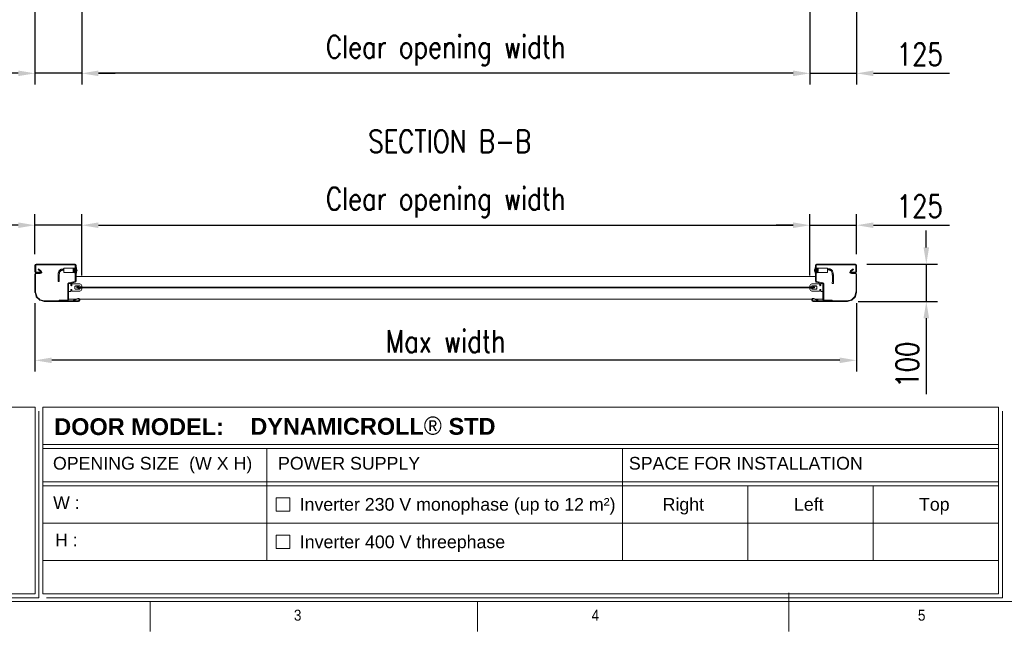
# Model space of a CAD drawing. Header units: millimetres. Extents: x 1545 to 17790, y 764 to 5765.
# Tile 2 of 4: x 3003 to 5640, y 964 to 2603. Entities that reach past the tile are written whole.
import ezdxf

# ---------------------------------------------------------------- set-up
doc = ezdxf.new("R2010")
doc.units = ezdxf.units.MM
doc.header["$LTSCALE"] = 50
doc.header["$PDSIZE"] = -1
doc.layers.add('FORMAT', color=7, linetype='Continuous')
doc.styles.add('NYIP', font='romans.shx', dxfattribs={"width": 0.8})
doc.styles.add('SLDTEXTSTYLE0', font='GOTHIC.TTF', dxfattribs={"width": 0.913})
doc.styles.get("Standard").update_dxf_attribs({"font": 'GOTHIC.TTF'})
doc.dimstyles.new('STANDARD35', dxfattribs={"dimscale": 35, "dimtxt": 2, "dimasz": 1.5, "dimexe": 1, "dimexo": 1, "dimgap": 0.7, "dimtad": 1, "dimdec": 0, "dimdsep": 46, "dimtxsty": 'NYIP', "dimcen": 0, "dimclrd": 1, "dimclre": 1, "dimclrt": 2, "dimadec": 0, "dimazin": 0, "dimtfac": 1, "dimtdec": 0, "dimtix": 1, "dimtmove": 0, "dimatfit": 3, "dimfxl": 0, "dimtvp": 1, "dimtolj": 1, "dimtzin": 0, "dimarcsym": 0})

# ---------------------------------------------------------------- blocks, each defined once
blk = doc.blocks.new('A$C7C9C4F3F')
at = {"layer": 'FORMAT', "color": 7, "lineweight": 5}
for p, q in [((199.3, 199.3), (16199.3, 199.3)), ((4017.9, 199.3), (4017.9, 0)), ((6210.3, 0), (6210.3, 199.3)), ((8295, 0), (8295, 258.3))]:
    blk.add_line(p, q, dxfattribs=at)
at = {"color": 7, "lineweight": 5, "char_height": 73.8, "attachment_point": 1, "style": 'SLDTEXTSTYLE0'}
for s, insert in [('3', (4981.2, 145.3)), ('4', (6974.3, 145.3))]:
    blk.add_mtext(s, dxfattribs=dict(at, insert=insert))
at = {"layer": 'FORMAT', "color": 7, "lineweight": 5, "insert": (9158.6, 145.3), "char_height": 73.8, "attachment_point": 1, "style": 'SLDTEXTSTYLE0'}
blk.add_mtext('5', dxfattribs=at)
blk = doc.blocks.new('*D26')
at = {"color": 1, "lineweight": -2, "transparency": 16777216}
for p, q in [((3169, 1917), (3169, 2082)), ((5119, 1917), (5119, 2082)), ((3214, 2052), (5074, 2052))]:
    blk.add_line(p, q, dxfattribs=at)
at = {"color": 1, "transparency": 16777216}
for points in [[(3214, 2059.5), (3214, 2044.5), (3169, 2052)], [(5074, 2059.5), (5074, 2044.5), (5119, 2052)]]:
    blk.add_solid(points, dxfattribs=at)
at = {"layer": 'Defpoints', "color": 0, "transparency": 16777216}
for p in [(5119, 2052), (3169, 1887), (5119, 1887)]:
    blk.add_point(p, dxfattribs=at)
at = {"color": 2, "lineweight": 0, "transparency": 16777216, "insert": (4144, 2113), "char_height": 60, "attachment_point": 5, "style": 'NYIP'}
blk.add_mtext('\\A1;Clear opening width', dxfattribs=at)
blk = doc.blocks.new('*D27')
at = {"color": 1, "lineweight": -2, "transparency": 16777216}
for p, q in [((5119, 1917), (5119, 2082)), ((5244, 1974.8), (5244, 2082)), ((5074, 2052), (5029, 2052)), ((5119, 2052), (5244, 2052)), ((5289, 2052), (5492.5, 2052))]:
    blk.add_line(p, q, dxfattribs=at)
at = {"color": 1, "transparency": 16777216}
for points in [[(5074, 2059.5), (5074, 2044.5), (5119, 2052)], [(5289, 2059.5), (5289, 2044.5), (5244, 2052)]]:
    blk.add_solid(points, dxfattribs=at)
at = {"layer": 'Defpoints', "color": 0, "transparency": 16777216}
for p in [(5244, 2052), (5244, 1944.8), (5119, 1887)]:
    blk.add_point(p, dxfattribs=at)
at = {"color": 2, "lineweight": 0, "transparency": 16777216, "insert": (5413.2, 2103), "char_height": 60, "attachment_point": 5, "style": 'NYIP'}
blk.add_mtext('\\A1;125', dxfattribs=at)
blk = doc.blocks.new('*D28')
at = {"color": 1, "lineweight": -2, "transparency": 16777216}
for p, q in [((3044, 1974.8), (3044, 2082)), ((3169, 1917), (3169, 2082)), ((2999, 2052), (2795.4, 2052)), ((3169, 2052), (3044, 2052)), ((3214, 2052), (3259, 2052))]:
    blk.add_line(p, q, dxfattribs=at)
at = {"color": 1, "transparency": 16777216}
for points in [[(2999, 2059.5), (2999, 2044.5), (3044, 2052)], [(3214, 2059.5), (3214, 2044.5), (3169, 2052)]]:
    blk.add_solid(points, dxfattribs=at)
at = {"layer": 'Defpoints', "color": 0, "transparency": 16777216}
for p in [(3044, 2052), (3044, 1944.8), (3169, 1887)]:
    blk.add_point(p, dxfattribs=at)
at = {"color": 2, "lineweight": 0, "transparency": 16777216, "insert": (2874.7, 2103), "char_height": 60, "attachment_point": 5, "style": 'NYIP'}
blk.add_mtext('\\A1;125', dxfattribs=at)
blk = doc.blocks.new('*D29')
at = {"color": 1, "lineweight": -2, "transparency": 16777216}
for p, q in [((3044, 1843.1), (3044, 1659.9)), ((5244, 1843.1), (5244, 1659.9)), ((5199, 1689.9), (3089, 1689.9))]:
    blk.add_line(p, q, dxfattribs=at)
at = {"color": 1, "transparency": 16777216}
for points in [[(3089, 1697.4), (3089, 1682.4), (3044, 1689.9)], [(5199, 1697.4), (5199, 1682.4), (5244, 1689.9)]]:
    blk.add_solid(points, dxfattribs=at)
at = {"layer": 'Defpoints', "color": 0, "transparency": 16777216}
for p in [(3044, 1873.1), (5244, 1873.1), (3044, 1689.9)]:
    blk.add_point(p, dxfattribs=at)
at = {"color": 2, "lineweight": 0, "transparency": 16777216, "insert": (4144, 1740.9), "char_height": 60, "attachment_point": 5, "style": 'NYIP'}
blk.add_mtext('\\A1;Max width', dxfattribs=at)
blk = doc.blocks.new('*D30')
at = {"color": 1, "lineweight": -2, "transparency": 16777216}
for p, q in [((5430.7, 1992.6), (5430.7, 2037.6)), ((5271.2, 1947.6), (5460.7, 1947.6)), ((5430.7, 1947.6), (5430.7, 1847.6)), ((5248.5, 1847.6), (5460.7, 1847.6)), ((5430.7, 1802.6), (5430.7, 1599))]:
    blk.add_line(p, q, dxfattribs=at)
at = {"color": 1, "transparency": 16777216}
for points in [[(5423.2, 1992.6), (5438.2, 1992.6), (5430.7, 1947.6)], [(5423.2, 1802.6), (5438.2, 1802.6), (5430.7, 1847.6)]]:
    blk.add_solid(points, dxfattribs=at)
at = {"layer": 'Defpoints', "color": 0, "transparency": 16777216}
for p in [(5241.2, 1947.6), (5218.5, 1847.6), (5430.7, 1847.6)]:
    blk.add_point(p, dxfattribs=at)
at = {"color": 2, "lineweight": 0, "transparency": 16777216, "insert": (5379.7, 1678.3), "char_height": 60, "attachment_point": 5, "rotation": 90, "style": 'NYIP'}
blk.add_mtext('\\A1;100', dxfattribs=at)
blk = doc.blocks.new('*D38')
at = {"color": 1, "lineweight": -2, "transparency": 16777216}
for p, q in [((3169, 2622.9), (3169, 2429.1)), ((5119, 2622.9), (5119, 2429.1)), ((5074, 2459.1), (3214, 2459.1))]:
    blk.add_line(p, q, dxfattribs=at)
at = {"color": 1, "transparency": 16777216}
for points in [[(3214, 2466.6), (3214, 2451.6), (3169, 2459.1)], [(5074, 2466.6), (5074, 2451.6), (5119, 2459.1)]]:
    blk.add_solid(points, dxfattribs=at)
at = {"layer": 'Defpoints', "color": 0, "transparency": 16777216}
for p in [(3169, 2652.9), (5119, 2652.9), (3169, 2459.1)]:
    blk.add_point(p, dxfattribs=at)
at = {"color": 2, "lineweight": 0, "transparency": 16777216, "insert": (4144, 2520.1), "char_height": 60, "attachment_point": 5, "style": 'NYIP'}
blk.add_mtext('\\A1;Clear opening width', dxfattribs=at)
blk = doc.blocks.new('*D39')
at = {"color": 1, "lineweight": -2, "transparency": 16777216}
for p, q in [((5119, 2622.9), (5119, 2429.1)), ((5244, 2622.9), (5244, 2429.1)), ((5074, 2459.1), (5029, 2459.1)), ((5119, 2459.1), (5244, 2459.1)), ((5289, 2459.1), (5492.5, 2459.1))]:
    blk.add_line(p, q, dxfattribs=at)
at = {"color": 1, "transparency": 16777216}
for points in [[(5074, 2466.6), (5074, 2451.6), (5119, 2459.1)], [(5289, 2466.6), (5289, 2451.6), (5244, 2459.1)]]:
    blk.add_solid(points, dxfattribs=at)
at = {"layer": 'Defpoints', "color": 0, "transparency": 16777216}
for p in [(5119, 2652.9), (5244, 2652.9), (5244, 2459.1)]:
    blk.add_point(p, dxfattribs=at)
at = {"color": 2, "lineweight": 0, "transparency": 16777216, "insert": (5413.2, 2510.1), "char_height": 60, "attachment_point": 5, "style": 'NYIP'}
blk.add_mtext('\\A1;125', dxfattribs=at)
blk = doc.blocks.new('*D40')
at = {"color": 1, "lineweight": -2, "transparency": 16777216}
for p, q in [((3044, 2622.9), (3044, 2429.1)), ((3169, 2622.9), (3169, 2429.1)), ((2999, 2459.1), (2795.4, 2459.1)), ((3169, 2459.1), (3044, 2459.1)), ((3214, 2459.1), (3259, 2459.1))]:
    blk.add_line(p, q, dxfattribs=at)
at = {"color": 1, "transparency": 16777216}
for points in [[(2999, 2466.6), (2999, 2451.6), (3044, 2459.1)], [(3214, 2466.6), (3214, 2451.6), (3169, 2459.1)]]:
    blk.add_solid(points, dxfattribs=at)
at = {"layer": 'Defpoints', "color": 0, "transparency": 16777216}
for p in [(3044, 2652.9), (3169, 2652.9), (3044, 2459.1)]:
    blk.add_point(p, dxfattribs=at)
at = {"color": 2, "lineweight": 0, "transparency": 16777216, "insert": (2874.7, 2510.1), "char_height": 60, "attachment_point": 5, "style": 'NYIP'}
blk.add_mtext('\\A1;125', dxfattribs=at)

msp = doc.modelspace()

# ---------------------------------------------------------------- linework, layer by layer
at = {"color": 7, "lineweight": 5}
for p, q in [((3044, 1944.8), (3044, 1926.9)), ((3046, 1944.8), (3046, 1926.9)), ((3151.2, 1947.6), (3046.8, 1947.6)), ((3151.2, 1945.6), (3046.8, 1945.6)), ((3046.8, 1926.1), (3062, 1926.1)), ((3053.4, 1934.9), (3052.5, 1933.7)), ((3052.5, 1933.7), (3059, 1928.3)), ((3053.4, 1934.9), (3059.9, 1929.4)), ((3062, 1924.1), (3062, 1926.1)), ((3146.5, 1937.1), (3121.5, 1937.1)), ((3121.5, 1925.6), (3121.5, 1937.1)), ((3121.5, 1925.1), (3121.5, 1925.6)), ((3121.5, 1925.1), (3146.5, 1925.1)), ((3152, 1938.2), (3146.5, 1937.1)), ((3152, 1937.9), (3146.5, 1936.8)), ((3146.5, 1936.4), (3152, 1937.3)), ((3146.5, 1936.8), (3146.5, 1937.1)), ((3146.5, 1936.4), (3146.5, 1936.8)), ((3146.5, 1935.2), (3146.5, 1936.4)), ((3152, 1936.1), (3146.5, 1935.2)), ((3146.5, 1934.4), (3152, 1935.3)), ((3146.5, 1934.3), (3146.5, 1935.2)), ((3146.5, 1932.5), (3146.5, 1934.3)), ((3146.5, 1928.3), (3146.5, 1932.5)), ((3152, 1931.5), (3146.5, 1931.5)), ((3152, 1931.3), (3146.5, 1931.3)), ((3152, 1929.3), (3146.5, 1929.3)), ((3152, 1928.2), (3146.5, 1928.9)), ((3146.5, 1926.7), (3146.5, 1928.3)), ((3146.5, 1928.3), (3152, 1927.6)), ((3146.5, 1926), (3146.5, 1926.7)), ((3152, 1926), (3146.5, 1926.7)), ((3146.5, 1925.3), (3146.5, 1926)), ((3146.5, 1925.1), (3146.5, 1925.3)), ((3146.5, 1925.1), (3152, 1924)), ((3146.5, 1925.1), (3146.5, 1925.1)), ((3146.5, 1925.1), (3152, 1924)), ((3152, 1925.9), (3150.3, 1926.2)), ((3151, 1926.1), (3151.4, 1926.1)), ((3152, 1902.3), (3152, 1944.8)), ((3154, 1902.3), (3154, 1944.8)), ((3155, 1938.6), (3154, 1938.6)), ((3155, 1938.6), (3155, 1923.6)), ((3155.3, 1935.1), (3155, 1935.1)), ((3155, 1927.1), (3155.3, 1927.1)), ((3155.3, 1935.1), (3155.3, 1927.1)), ((5133, 1935.1), (5132.7, 1935.1)), ((5132.7, 1927.1), (5132.7, 1935.1)), ((5132.7, 1927.1), (5133, 1927.1)), ((5134, 1938.6), (5133, 1938.6)), ((5133, 1923.6), (5133, 1938.6)), ((5134, 1944.8), (5134, 1902.3)), ((5136, 1944.8), (5136, 1902.3)), ((5136, 1937.7), (5141.5, 1936.7)), ((5141.5, 1935.7), (5136, 1936.7)), ((5136, 1935.8), (5140.4, 1935)), ((5136, 1935.5), (5141.5, 1934.9)), ((5141.5, 1933.2), (5136, 1933.8)), ((5136, 1933.3), (5141.5, 1932.7)), ((5136, 1929.5), (5141.5, 1929.5)), ((5136, 1929), (5141.5, 1929)), ((5136, 1927.3), (5141.5, 1927.3)), ((5141, 1927.3), (5136, 1926.4)), ((5136, 1925.5), (5141.5, 1926.5)), ((5141.5, 1925.5), (5136, 1924.5)), ((5136, 1924), (5141.5, 1925.1)), ((5241.2, 1947.6), (5136.8, 1947.6)), ((5241.2, 1945.6), (5136.8, 1945.6)), ((5166.5, 1937.1), (5139.3, 1937.1)), ((5139.8, 1937), (5141.5, 1937)), ((5141.5, 1937), (5141.5, 1936.7)), ((5141.5, 1936.7), (5141.5, 1935.7)), ((5141.5, 1935.7), (5141.5, 1934.9)), ((5141.5, 1934.9), (5141.5, 1933.2)), ((5141.5, 1933.2), (5141.5, 1932.1)), ((5141.5, 1932.1), (5141.5, 1930.1)), ((5141.5, 1930.1), (5141.5, 1929)), ((5141.5, 1927.3), (5141.5, 1926.5)), ((5141.5, 1926.5), (5141.5, 1925.5)), ((5141.5, 1925.5), (5141.5, 1925.2)), ((5141.5, 1925.2), (5141.5, 1925.1)), ((5141.5, 1925.1), (5166.5, 1925.1)), ((5166.5, 1937.1), (5166.5, 1925.1)), ((5226, 1926.1), (5226, 1924.1)), ((5226, 1926.1), (5241.2, 1926.1)), ((5228, 1929.4), (5234.5, 1934.9)), ((5229, 1928.3), (5235.5, 1933.7)), ((5235.5, 1933.7), (5234.5, 1934.9)), ((5242, 1926.9), (5242, 1944.8)), ((5244, 1926.9), (5244, 1944.8)), ((3044, 1920.2), (3044, 1873.1)), ((3045.5, 1920.2), (3045.5, 1873.1)), ((3046.8, 1924.1), (3062, 1924.1)), ((3057.5, 1924.1), (3047.8, 1924.1)), ((3057.5, 1922.6), (3047.8, 1922.6)), ((3134.1, 1897.2), (3151.4, 1901.5)), ((3134.6, 1895.3), (3151.8, 1899.6)), ((3154, 1923.6), (3155, 1923.6)), ((5134, 1914.2), (3154, 1914.2)), ((5133, 1923.6), (5134, 1923.6)), ((5136.1, 1899.6), (5153.4, 1895.3)), ((5136.6, 1901.5), (5153.8, 1897.2)), ((5226, 1924.1), (5241.2, 1924.1)), ((5240.1, 1924.1), (5230.5, 1924.1)), ((5240.1, 1922.6), (5230.5, 1922.6)), ((5242.5, 1873.1), (5242.5, 1920.2)), ((5244, 1873.1), (5244, 1920.2)), ((3044.1, 1872.1), (3047, 1861.1)), ((3045.5, 1872.5), (3048.5, 1861.5)), ((3132, 1851.9), (3132, 1894.5)), ((3134, 1851.9), (3134, 1894.5)), ((3134, 1875.5), (3134, 1894.5)), ((3135, 1895.5), (3139, 1895.5)), ((3139, 1874.5), (3135, 1874.5)), ((3140, 1894.5), (3140, 1891.3)), ((3140, 1878.6), (3140, 1875.5)), ((3142.7, 1891.3), (3142.7, 1893.5)), ((3142.7, 1876.5), (3142.7, 1878.6)), ((3143.7, 1894.5), (3164, 1894.5)), ((3164, 1875.5), (3143.7, 1875.5)), ((3150.4, 1887.3), (3150.4, 1882.6)), ((3150.4, 1887.3), (3150.4, 1882.6)), ((3151.2, 1889), (3160.6, 1889)), ((3160.6, 1881), (3151.2, 1881)), ((3163.9, 1889.3), (3152.4, 1889.3)), ((3152.4, 1880.6), (3163.9, 1880.6)), ((3156.4, 1884.2), (3156.4, 1885.7)), ((3165.4, 1885.7), (3156.4, 1885.7)), ((3186.4, 1885.7), (3156.4, 1885.7)), ((3156.4, 1884.2), (3165.4, 1884.2)), ((3186.4, 1884.2), (3156.4, 1884.2)), ((3160.9, 1888.7), (3160.9, 1886.3)), ((3160.9, 1886.3), (3162.9, 1886.3)), ((3160.9, 1883.7), (3160.9, 1881.3)), ((3162.9, 1883.7), (3160.9, 1883.7)), ((3162.9, 1886.3), (3162.9, 1885.7)), ((3162.9, 1883.7), (3162.9, 1884.2)), ((3164.9, 1887), (3163.9, 1889.3)), ((3163.9, 1880.6), (3164.9, 1883)), ((3169, 1887), (3164.9, 1887)), ((3164.9, 1883), (3169, 1883)), ((5092, 1885.7), (3165, 1885.7)), ((5092, 1884.2), (3165, 1884.2)), ((3169, 1889.5), (3169, 1887)), ((3169, 1883), (3169, 1880.5)), ((5122, 1885.7), (5092, 1885.7)), ((5122, 1884.2), (5092, 1884.2)), ((5119, 1887), (5119, 1889.5)), ((5123.1, 1887), (5119, 1887)), ((5119, 1880.5), (5119, 1883)), ((5119, 1883), (5123.1, 1883)), ((5122, 1886.3), (5122, 1885.7)), ((5122, 1886.3), (5126.5, 1886.3)), ((5131, 1885.7), (5122, 1885.7)), ((5122, 1884.2), (5122, 1883.7)), ((5122, 1884.2), (5131, 1884.2)), ((5126.5, 1883.7), (5122, 1883.7)), ((5124.1, 1889.3), (5123.1, 1887)), ((5123.1, 1883), (5124.1, 1880.6)), ((5124, 1894.5), (5144.3, 1894.5)), ((5144.3, 1875.5), (5124, 1875.5)), ((5135.6, 1889.3), (5124.1, 1889.3)), ((5124.1, 1880.6), (5135.6, 1880.6)), ((5126.5, 1886.3), (5126.5, 1888.7)), ((5126.5, 1881.3), (5126.5, 1883.7)), ((5126.8, 1889), (5137.1, 1889)), ((5137.1, 1881), (5126.8, 1881)), ((5131, 1885.7), (5131, 1884.2)), ((5137.6, 1881.3), (5137.6, 1888.7)), ((5137.6, 1882.6), (5137.6, 1887.3)), ((5145.3, 1893.5), (5145.3, 1891.3)), ((5145.3, 1878.6), (5145.3, 1876.5)), ((5148, 1891.3), (5148, 1894.5)), ((5148, 1875.5), (5148, 1878.6)), ((5149, 1895.5), (5153, 1895.5)), ((5153, 1874.5), (5149, 1874.5)), ((5154, 1894.5), (5154, 1851.9)), ((5154, 1894.5), (5154, 1875.5)), ((5156, 1894.5), (5156, 1851.9)), ((5239.4, 1861.5), (5242.4, 1872.5)), ((5240.9, 1861.1), (5243.8, 1872.1)), ((3048, 1859.4), (3055.7, 1851.7)), ((3049.1, 1860.4), (3056.8, 1852.8)), ((3057.5, 1850.7), (3068.5, 1847.7)), ((3057.9, 1852.1), (3068.9, 1849.2)), ((3069.5, 1849.1), (3160.1, 1849.1)), ((3069.5, 1847.6), (3160.1, 1847.6)), ((3109, 1851.1), (3109, 1849.1)), ((3109, 1851.1), (3131.2, 1851.1)), ((3109, 1849.1), (3131.2, 1849.1)), ((3154.5, 1854.2), (3134, 1854.2)), ((3158.8, 1855.8), (3147, 1851.5)), ((3147, 1851.5), (3147.5, 1850.1)), ((3159.3, 1854.3), (3147.5, 1850.1)), ((3162.5, 1851.5), (3162.5, 1852.1)), ((5124.6, 1854.2), (3163.3, 1854.2)), ((3164, 1851.5), (3164, 1852.1)), ((5124, 1852.1), (5124, 1851.5)), ((5125.5, 1852.1), (5125.5, 1851.5)), ((5127.8, 1849.1), (5218.5, 1849.1)), ((5127.8, 1847.6), (5218.5, 1847.6)), ((5140.4, 1850.1), (5128.6, 1854.3)), ((5140.9, 1851.5), (5129.1, 1855.8)), ((5154, 1854.2), (5133.4, 1854.2)), ((5140.4, 1850.1), (5140.9, 1851.5)), ((5156.8, 1851.1), (5179, 1851.1)), ((5156.8, 1849.1), (5179, 1849.1)), ((5179, 1849.1), (5179, 1851.1)), ((5219.1, 1849.2), (5230.1, 1852.1)), ((5219.5, 1847.7), (5230.5, 1850.7)), ((5231.1, 1852.8), (5238.8, 1860.4)), ((5232.2, 1851.7), (5239.9, 1859.4))]:
    msp.add_line(p, q, dxfattribs=at)
at = {"lineweight": 5}
for p, q in [((1834.9, 1563.9), (3044.2, 1563.9)), ((3044.2, 1563.9), (3044.2, 1063.9)), ((3064.9, 1563.9), (5624.1, 1563.9)), ((3064.9, 1563.9), (3064.9, 1063.9)), ((5624.1, 1563.9), (5624.1, 1063.9)), ((3054.5, 1553.6), (3054.5, 1053.6)), ((5634.4, 1553.6), (5634.4, 1053.6)), ((3064.9, 1464.5), (5624.1, 1464.5)), ((3064.9, 1453.6), (5624.1, 1453.6)), ((3665.1, 1453.6), (3665.1, 1153.6)), ((4616.8, 1453.6), (4616.8, 1153.6)), ((3064.9, 1364.5), (5624.1, 1364.5)), ((3064.9, 1353.6), (5624.1, 1353.6)), ((4952.8, 1353.6), (4952.8, 1153.6)), ((5288.8, 1353.6), (5288.8, 1153.6)), ((3690.2, 1321.6), (3726.2, 1321.6)), ((3690.2, 1285.6), (3690.2, 1321.6)), ((3726.2, 1321.6), (3726.2, 1285.6)), ((3726.2, 1285.6), (3690.2, 1285.6)), ((3064.9, 1253.6), (5624.1, 1253.6)), ((3690.2, 1221.6), (3726.2, 1221.6)), ((3690.2, 1185.6), (3690.2, 1221.6)), ((3726.2, 1221.6), (3726.2, 1185.6)), ((3726.2, 1185.6), (3690.2, 1185.6)), ((3064.9, 1153.6), (5624.1, 1153.6)), ((1834.9, 1063.9), (3044.2, 1063.9)), ((3064.9, 1063.9), (5624.1, 1063.9)), ((1845.2, 1053.6), (3054.5, 1053.6)), ((3075.2, 1053.6), (5634.4, 1053.6)), ((5634.4, 1053.6), (4414.8, 1053.6)), ((4425.1, 1053.6), (5634.4, 1053.6))]:
    msp.add_line(p, q, dxfattribs=at)
at = {"color": 7, "lineweight": 5, "flags": 128}
for points in [[(3105.8, 1902), (3105.9, 1902.3), (3106.2, 1902.5), (3106.7, 1902.6), (3107.3, 1902.6), (3107.9, 1902.6), (3108.4, 1902.5), (3108.7, 1902.3), (3108.8, 1902.1), (3108.7, 1901.9), (3108.4, 1901.7), (3107.9, 1901.5), (3107.3, 1901.5), (3106.7, 1901.5), (3106.2, 1901.6), (3105.9, 1901.8), (3105.8, 1902)], [(5178.8, 1896.1), (5178.9, 1896.1), (5179.3, 1896.1), (5179.7, 1896.1), (5180.3, 1896.1), (5180.9, 1896), (5181.4, 1896), (5181.7, 1896), (5181.8, 1896)]]:
    msp.add_lwpolyline(points, dxfattribs=at)
at = {"color": 7, "lineweight": 5}
for centre, radius, start, end in [((3046.8, 1944.8), 2.8, 90, 180), ((3046.8, 1926.9), 2.8, 180, 270), ((3046.8, 1944.8), 0.8, 90, 180), ((3046.8, 1926.9), 0.8, 180, 270), ((3057.5, 1926.5), 3.87, 270, 50), ((3057.5, 1926.5), 2.37, 270, 50), ((3151.2, 1944.8), 2.8, 360, 90), ((3151.2, 1944.8), 0.8, 360, 90), ((3150.7, 1931.1), 6.08, 318.8879, 41.1121), ((5137.2, 1931.1), 6.08, 138.8879, 221.1121), ((5136.8, 1944.8), 2.8, 90, 180), ((5136.8, 1944.8), 0.8, 90, 180), ((5230.5, 1926.5), 3.87, 130, 270), ((5230.5, 1926.5), 2.37, 130, 270), ((5241.2, 1944.8), 2.8, 360, 90), ((5241.2, 1944.8), 0.8, 360, 90), ((5241.2, 1926.9), 2.8, 270, 360), ((5241.2, 1926.9), 0.8, 270, 360), ((3047.8, 1920.2), 3.87, 90, 180), ((3047.8, 1920.2), 2.37, 90, 180), ((3151.2, 1902.3), 0.8, 284.0362, 360), ((3151.2, 1902.3), 2.8, 284.0362, 360), ((5136.8, 1902.3), 2.8, 180, 255.9638), ((5136.8, 1902.3), 0.8, 180, 255.9638), ((5240.1, 1920.2), 3.87, 360, 90), ((5240.1, 1920.2), 2.37, 360, 90), ((3047.8, 1873.1), 3.87, 180, 195), ((3047.8, 1873.1), 2.37, 180, 195), ((3134.8, 1894.5), 2.8, 104.0362, 180), ((3135, 1894.5), 1, 90, 180), ((3134.8, 1894.5), 0.8, 104.0362, 180), ((3135, 1875.5), 1, 180, 270), ((3139, 1894.5), 1, 360, 90), ((3139, 1875.5), 1, 270, 360), ((3141.3, 1891.3), 1.35, 180, 360), ((3141.3, 1878.6), 1.35, 360, 180), ((3143.7, 1893.5), 1, 90, 180), ((3143.7, 1876.5), 1, 180, 270), ((3152.4, 1887.3), 2, 90, 180), ((3152.4, 1882.6), 2, 180, 270), ((3160.6, 1888.7), 0.3, 0, 90), ((3160.6, 1881.3), 0.3, 270, 0), ((3164, 1889.5), 5, 360, 90), ((3164, 1880.5), 5, 270, 360), ((5124, 1889.5), 5, 90, 180), ((5124, 1880.5), 5, 180, 270), ((5126.8, 1888.7), 0.3, 90, 180), ((5126.8, 1881.3), 0.3, 180, 270), ((5135.6, 1887.3), 2, 360, 90), ((5135.6, 1882.6), 2, 270, 360), ((5144.3, 1893.5), 1, 360, 90), ((5144.3, 1876.5), 1, 270, 360), ((5146.6, 1891.3), 1.35, 180, 360), ((5146.6, 1878.6), 1.35, 360, 180), ((5149, 1894.5), 1, 90, 180), ((5149, 1875.5), 1, 180, 270), ((5153, 1894.5), 1, 360, 90), ((5153, 1875.5), 1, 270, 360), ((5153.2, 1894.5), 0.8, 360, 75.9638), ((5153.2, 1894.5), 2.8, 360, 75.9638), ((5240.1, 1873.1), 2.37, 345, 360), ((5240.1, 1873.1), 3.87, 345, 360), ((3050.8, 1862.1), 3.87, 195, 225), ((3050.8, 1862.1), 2.37, 195, 225), ((3058.5, 1854.4), 3.87, 225, 255), ((3058.5, 1854.4), 2.37, 225, 255), ((3069.5, 1851.5), 3.87, 255, 270), ((3069.5, 1851.5), 2.37, 255, 270), ((3131.2, 1851.9), 0.8, 270, 360), ((3131.2, 1851.9), 2.8, 270, 360), ((3160.1, 1852.1), 3.87, 360, 109.6757), ((3160.1, 1852.1), 2.37, 360, 109.6757), ((3160.1, 1851.5), 2.37, 270, 360), ((3160.1, 1851.5), 3.87, 270, 360), ((5127.8, 1852.1), 3.87, 70.3243, 180), ((5127.8, 1851.5), 3.87, 180, 270), ((5127.8, 1852.1), 2.37, 70.3243, 180), ((5127.8, 1851.5), 2.37, 180, 270), ((5156.8, 1851.9), 2.8, 180, 270), ((5156.8, 1851.9), 0.8, 180, 270), ((5218.5, 1851.5), 2.37, 270, 285), ((5218.5, 1851.5), 3.87, 270, 285), ((5229.5, 1854.4), 2.37, 285, 315), ((5229.5, 1854.4), 3.87, 285, 315), ((5237.1, 1862.1), 2.37, 315, 345), ((5237.1, 1862.1), 3.87, 315, 345)]:
    msp.add_arc(centre, radius, start, end, dxfattribs=at)
for points, knots in [([(3121.5, 1934.7), (3120.6, 1934.7), (3119, 1934.6), (3116.6, 1934.4), (3114.4, 1933.9), (3112.3, 1932.7), (3110.1, 1931.4), (3108.6, 1929.5), (3107.7, 1927.5), (3107, 1925.4), (3106.4, 1923.1), (3105.8, 1919.6), (3105.6, 1915.2), (3105.7, 1911), (3105.6, 1907.9), (3105.6, 1905.3), (3105.7, 1903.3), (3105.8, 1902.1), (3105.8, 1902)], [0, 0, 0, 0, 0.055623, 0.111734, 0.162633, 0.205824, 0.275808, 0.331815, 0.376551, 0.427138, 0.489428, 0.551665, 0.681267, 0.807767, 0.855831, 0.912924, 0.99221, 1, 1, 1, 1]), ([(3108.8, 1902.1), (3108.8, 1902), (3108.7, 1903.6), (3108.6, 1906.1), (3108.6, 1908.8), (3108.7, 1911.6), (3108.7, 1914.9), (3108.8, 1918.4), (3109.2, 1921.7), (3109.9, 1924.5), (3110.6, 1926.7), (3111.3, 1928.2), (3112.3, 1929.2), (3113.5, 1929.9), (3114.8, 1930.7), (3116.6, 1931.4), (3118.9, 1931.6), (3120.5, 1931.7), (3121.5, 1931.7)], [0, 0, 0, 0, 0.038268, 0.13069, 0.195059, 0.257259, 0.357892, 0.458782, 0.538938, 0.623763, 0.686439, 0.729716, 0.756646, 0.790673, 0.832495, 0.878065, 0.93198, 1, 1, 1, 1]), ([(3146.5, 1934.3), (3146.8, 1934.3), (3148.6, 1934.5), (3150.4, 1934.6), (3152, 1934.7)], [0, 0, 0, 0, 0.173601, 1, 1, 1, 1]), ([(3152, 1932.9), (3150.4, 1932.8), (3148.6, 1932.6), (3146.8, 1932.5), (3146.5, 1932.5)], [0, 0, 0, 0, 0.826403, 1, 1, 1, 1]), ([(3146.5, 1932.1), (3146.8, 1932.1), (3148.6, 1932.2), (3150.5, 1932.4), (3152, 1932.5)], [0, 0, 0, 0, 0.191905, 1, 1, 1, 1]), ([(3146.5, 1926), (3146.8, 1926), (3148.6, 1925.6), (3150.4, 1925.3), (3152, 1925)], [0, 0, 0, 0, 0.1710001, 1, 1, 1, 1]), ([(3152, 1924.2), (3150.4, 1924.5), (3148.6, 1924.9), (3146.8, 1925.2), (3146.5, 1925.3)], [0, 0, 0, 0, 0.829, 1, 1, 1, 1]), ([(5136, 1932.1), (5137.5, 1932.1), (5139.3, 1932.1), (5141.2, 1932.1), (5141.5, 1932.1)], [0, 0, 0, 0, 0.8311085, 1, 1, 1, 1]), ([(5141.5, 1930.1), (5141.2, 1930.1), (5139.3, 1930.1), (5137.5, 1930.1), (5136, 1930.1)], [0, 0, 0, 0, 0.168761, 1, 1, 1, 1]), ([(5136, 1924.1), (5137.5, 1924.4), (5139.3, 1924.8), (5141.1, 1925.1), (5141.5, 1925.2)], [0, 0, 0, 0, 0.829002, 1, 1, 1, 1]), ([(5181.8, 1896), (5181.9, 1897.5), (5182.2, 1900.1), (5182.3, 1903.6), (5182.3, 1906.3), (5182.3, 1908.6), (5182.3, 1911.4), (5182.3, 1915), (5182, 1919.5), (5181.3, 1924), (5180.4, 1927.4), (5179.4, 1929.5), (5178.7, 1930.7), (5177.6, 1931.9), (5176, 1932.9), (5174.2, 1934.2), (5171.9, 1935), (5169.2, 1935.3), (5167.4, 1935.4), (5166.5, 1935.5)], [0, 0, 0, 0, 0.09086, 0.162229, 0.214227, 0.256997, 0.30063, 0.388316, 0.476593, 0.576632, 0.670011, 0.693678, 0.720774, 0.753578, 0.792034, 0.835836, 0.886556, 0.943925, 1, 1, 1, 1]), ([(5166.5, 1932.5), (5167.3, 1932.4), (5168.9, 1932.3), (5171.1, 1932.1), (5172.8, 1931.5), (5174, 1930.7), (5175.1, 1930), (5176.2, 1929.1), (5177.2, 1927.4), (5178, 1924.8), (5178.7, 1921.9), (5179, 1919.2), (5179.2, 1916.7), (5179.2, 1914.5), (5179.3, 1912.3), (5179.3, 1910.3), (5179.3, 1907.9), (5179.3, 1904.9), (5179.2, 1900.8), (5179, 1897.8), (5178.8, 1896.1)], [0, 0, 0, 0, 0.060259, 0.107482, 0.146135, 0.181217, 0.209864, 0.233072, 0.277148, 0.344182, 0.413972, 0.481681, 0.532373, 0.583023, 0.631775, 0.677478, 0.72427, 0.792445, 0.884335, 1, 1, 1, 1]), ([(5137.6, 1888.7), (5137.6, 1888.7), (5137.6, 1888.7), (5137.5, 1888.8), (5137.4, 1888.9), (5137.3, 1889), (5137.2, 1889), (5137.1, 1889), (5137.1, 1889)], [0, 0, 0, 0, 0.105221, 0.222295, 0.409925, 0.680735, 0.959498, 1, 1, 1, 1]), ([(5137.1, 1881), (5137.2, 1881), (5137.2, 1881), (5137.3, 1881), (5137.5, 1881.1), (5137.5, 1881.2), (5137.6, 1881.2), (5137.6, 1881.3), (5137.6, 1881.3)], [0, 0, 0, 0, 0.092131, 0.38607, 0.634154, 0.799389, 0.928685, 1, 1, 1, 1])]:
    msp.add_open_spline(points, degree=3, knots=knots, dxfattribs=at)

# ---------------------------------------------------------------- block references
at = {"xscale": 0.4, "yscale": 0.4, "zscale": 0.4}
msp.add_blockref('A$C7C9C4F3F', (1744.9, 963.5), dxfattribs=at)

# ---------------------------------------------------------------- texts
at = {"color": 2, "lineweight": 5, "insert": (4154.5, 2276.9, 1.5), "char_height": 60, "attachment_point": 5, "style": 'NYIP'}
msp.add_mtext('\\A1;SECTION B-B', dxfattribs=at)
at = {"lineweight": 5}
for s, insert, char_height, width, attachment_point in [('{\\fArial|b1|i0|c0|p34;DOOR MODEL:}', (3322.6, 1534.6), 45.022, 498.031, 2), ('{\\fArial|b1|i0|c0|p34;DYNAMICROLL\\fCentury Gothic|b0|i0|c0|p34;\\H1.0833x;® \\fArial|b1|i0|c0|p34;\\H0.92311x;STD}', (3620.6, 1539.2), 45.0216, 2870.474, 1), ('{\\fArial|b0|i0|c0|p34;OPENING SIZE  (W X H)}', (3358.9, 1431), 34.043, 806.902, 2), ('{\\fArial|b0|i0|c0|p34;POWER SUPPLY}', (3885, 1431), 34.043, 806.902, 2), ('{\\fArial|b0|i0|c0|p34;SPACE FOR INSTALLATION}', (4947.4, 1431), 34.043, 806.902, 2), ('{\\fArial|b0|i0|c0|p34;W :}', (3128.2, 1325.5), 34.043, 90.063, 2), ('{\\fArial|b0|i0|c0|p34;Inverter 230 V monophase (up to 12 m²)}', (4175.6, 1320.9), 34.043, 897.538, 2), ('{\\fArial|b0|i0|c0|p34;Right}', (4780.1, 1320.9), 34.043, 136.704, 2), ('{\\fArial|b0|i0|c0|p34;Left}', (5116.1, 1320.9), 34.043, 136.704, 2), ('{\\fArial|b0|i0|c0|p34;Top}', (5452.1, 1320.9), 34.043, 136.704, 2), ('{\\fArial|b0|i0|c0|p34;H :}', (3128.2, 1225.5), 34.043, 90.063, 2), ('{\\fArial|b0|i0|c0|p34;Inverter 400 V threephase}', (4028.1, 1220.4), 34.043, 897.538, 2)]:
    msp.add_mtext(s, dxfattribs=dict(at, insert=insert, char_height=char_height, width=width, attachment_point=attachment_point))

# ---------------------------------------------------------------- dimensions: what is measured, and where the dimension line sits
at = {"color": 1, "lineweight": 0}
for base, p1, p2, angle, picture, middle in [((3044, 2459.1), (3169, 2652.9), (3044, 2652.9), 180, '*D40', (2874.7, 2459.1)), ((5244, 2459.1), (5119, 2652.9), (5244, 2652.9), 180, '*D39', (5413.2, 2459.1)), ((5430.7, 1847.6), (5241.2, 1947.6), (5218.5, 1847.6), 90, '*D30', (5430.7, 1678.3))]:
    dim = msp.add_linear_dim(base=base, p1=p1, p2=p2, angle=angle, dimstyle='STANDARD35', override={"dimscale": 30}, dxfattribs=at)
    dim.commit()
    dim.dimension.update_dxf_attribs({"geometry": picture, "text_midpoint": middle, "dimtype": 160})
dim = msp.add_linear_dim(base=(3169, 2459.1), p1=(5119, 2652.9), p2=(3169, 2652.9), angle=180, text='Clear opening width', dimstyle='STANDARD35', override={"dimscale": 30}, dxfattribs=at)
dim.commit()
dim.dimension.update_dxf_attribs({"geometry": '*D38', "text_midpoint": (4144, 2520.1)})
for base, p1, p2, text, picture, middle in [((5119, 2052), (3169, 1887), (5119, 1887), 'Clear opening width', '*D26', (4144, 2113)), ((3044, 1689.9), (5244, 1873.1), (3044, 1873.1), 'Max width', '*D29', (4144, 1740.9))]:
    dim = msp.add_linear_dim(base=base, p1=p1, p2=p2, text=text, dimstyle='STANDARD35', override={"dimscale": 30}, dxfattribs=at)
    dim.commit()
    dim.dimension.update_dxf_attribs({"geometry": picture, "text_midpoint": middle})
for base, p1, p2, picture, middle in [((3044, 2052), (3169, 1887), (3044, 1944.8), '*D28', (2874.7, 2052)), ((5244, 2052), (5119, 1887), (5244, 1944.8), '*D27', (5413.2, 2052))]:
    dim = msp.add_linear_dim(base=base, p1=p1, p2=p2, dimstyle='STANDARD35', override={"dimscale": 30}, dxfattribs=at)
    dim.commit()
    dim.dimension.update_dxf_attribs({"geometry": picture, "text_midpoint": middle, "dimtype": 160})

doc.saveas('drawing.dxf')
